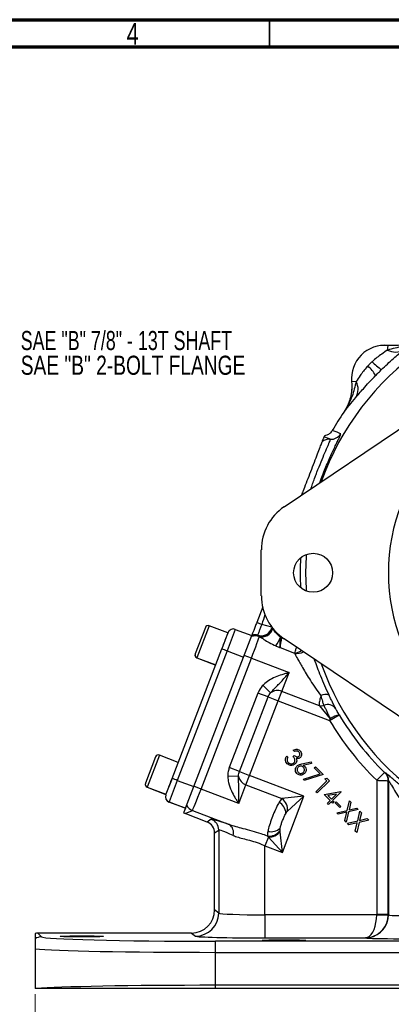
# Model space of a CAD drawing. Header units: inches. Extents: x 0.6 to 16.3, y 0.2 to 11.5.
# Tile 8 of 12: x 8.6 to 11.3, y 4.4 to 11.5. Entities that reach past the tile are written whole.
import ezdxf

# ---------------------------------------------------------------- set-up
doc = ezdxf.new("R2010")
doc.units = ezdxf.units.IN
doc.header["$MEASUREMENT"] = 0
doc.styles.add('SLDTEXTSTYLE0', font='TXT', dxfattribs={"width": 0.75})
doc.styles.add('SLDTEXTSTYLE2', font='TXT', dxfattribs={"width": 0.697917})
doc.dimstyles.new('SLDDIMSTYLE1', dxfattribs={"dimtxt": 0.137795, "dimasz": 0.14, "dimexe": 0, "dimexo": 0.0625, "dimgap": 0.034449, "dimtad": 0, "dimdec": 1, "dimlfac": 1.5, "dimrnd": 1e-09, "dimzin": 12, "dimdsep": 46, "dimtxsty": 'SLDTEXTSTYLE0', "dimblk1": 'CLOSED', "dimblk2": 'CLOSED', "dimsah": 1, "dimcen": 0.09, "dimadec": 0, "dimazin": 3, "dimtfac": 1, "dimtdec": 1, "dimtofl": 0, "dimtmove": 0, "dimatfit": 3, "dimldrblk": 'CLOSED', "dimfxl": 0, "dimfrac": 2, "dimtolj": 1, "dimtzin": 12, "dimarcsym": 0})

# ---------------------------------------------------------------- blocks, each defined once
blk = doc.blocks.new('_Closed')
at = {"color": 0, "linetype": 'ByBlock', "lineweight": -2}
for p, q in [((-1, 0.166667), (0, 0)), ((-1, 0.166667), (-1, -0.166667)), ((0, 0), (-1, -0.166667)), ((0, 0), (-1, 0))]:
    blk.add_line(p, q, dxfattribs=at)
blk = doc.blocks.new('_D_3')
at = {"color": 7, "linetype": 'Continuous', "lineweight": 0}
for p, q in [((11.8309, 4.9215), (11.8309, 3.1288)), ((8.7441, 4.4674), (8.7441, 3.1288)), ((10.3188, 3.3667), (10.2768, 3.3667)), ((10.2768, 3.3667), (10.2768, 3.1479)), ((10.6242, 3.3667), (10.6662, 3.3667)), ((10.6662, 3.3667), (10.6662, 3.1479)), ((8.7441, 3.1682), (10.1559, 3.1682)), ((10.2768, 3.1479), (10.3188, 3.1479)), ((10.6662, 3.1479), (10.6242, 3.1479)), ((11.8309, 3.1682), (10.787, 3.1682))]:
    blk.add_line(p, q, dxfattribs=at)
at = {"color": 7, "linetype": 'Continuous', "lineweight": 18, "xscale": 0.14, "yscale": 0.14, "rotation": 180.0000000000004}
blk.add_blockref('_Closed', (8.7441, 3.1682, -0.5752), dxfattribs=at)
at = {"color": 7, "linetype": 'Continuous', "lineweight": 18, "xscale": 0.14, "yscale": 0.14}
blk.add_blockref('_Closed', (11.8309, 3.1682, -0.5752), dxfattribs=at)
at = {"color": 7, "linetype": 'Continuous', "lineweight": 18, "char_height": 0.1378, "attachment_point": 1, "style": 'SLDTEXTSTYLE0'}
for s, insert in [('118', (10.3188, 3.3255)), ('4.6', (10.3442, 3.1194))]:
    blk.add_mtext(s, dxfattribs=dict(at, insert=insert))
blk = doc.blocks.new('SW_NOTE_0_2')
at = {"color": 0, "linetype": 'Continuous', "lineweight": 0, "char_height": 0.137795, "attachment_point": 1}
for s, insert, style in [('SAE "B" 7/8" - 13T SHAFT', (0.0237, 0.0712), 'SLDTEXTSTYLE2'), ('SAE "B" 2-BOLT FLANGE', (0.0237, -0.107), 'SLDTEXTSTYLE0')]:
    blk.add_mtext(s, dxfattribs=dict(at, insert=insert, style=style))

msp = doc.modelspace()

# ---------------------------------------------------------------- linework, layer by layer
at = {"color": 7, "linetype": 'Continuous', "lineweight": 70}
for p, q in [((0.5906, 11.4961), (16.3386, 11.4961)), ((0.7874, 11.2992), (16.1417, 11.2992))]:
    msp.add_line(p, q, dxfattribs=at)
at = {"color": 7, "linetype": 'Continuous', "lineweight": 35}
msp.add_line((10.4331, 11.2992), (10.4331, 11.4961), dxfattribs=at)
at = {"color": 7, "linetype": 'Continuous', "lineweight": 25}
for p, q in [((11.2841, 9.1134), (11.2872, 9.1459)), ((11.2872, 9.1461), (11.2872, 9.1459)), ((11.0249, 8.8835), (11.0247, 8.8835)), ((11.0573, 8.8867), (11.0249, 8.8835)), ((10.5388, 7.9827), (11.7788, 8.8192)), ((10.9682, 8.664), (10.9684, 8.6639)), ((10.8858, 8.5329), (10.8858, 8.5329)), ((10.3742, 7.3398), (10.3742, 7.6732)), ((10.3851, 7.2616), (10.3417, 7.1486)), ((9.9707, 7.1121), (9.8976, 6.9217)), ((10.1339, 7.0723), (9.9982, 7.1244)), ((10.4528, 7.106), (10.4506, 7.1103)), ((10.1339, 7.0723), (10.0897, 6.9572)), ((10.1868, 7.0985), (10.1271, 6.9429)), ((10.1868, 7.0985), (10.305, 7.0531)), ((10.2453, 6.8975), (10.305, 7.0531)), ((10.357, 7.048), (10.3529, 7.0515)), ((10.3593, 7.0465), (10.357, 7.048)), ((10.5121, 7.0421), (10.5204, 7.0397)), ((10.509, 6.9665), (10.6136, 6.9263)), ((11.7788, 6.1939), (10.5388, 7.0303)), ((9.7314, 6.0237), (10.0897, 6.9572)), ((10.1271, 6.9429), (9.7687, 6.0093)), ((9.887, 5.9639), (10.2453, 6.8975)), ((9.9095, 6.8934), (10.0452, 6.8413)), ((9.9098, 6.8941), (10.0455, 6.8421)), ((9.9399, 5.9462), (10.3024, 6.8905)), ((10.1271, 6.9429), (10.2453, 6.8975)), ((10.3024, 6.8905), (10.2503, 6.9105)), ((10.3024, 6.8905), (10.5739, 6.7862)), ((10.522, 6.6509), (10.5739, 6.7862)), ((10.4412, 6.6405), (10.3853, 6.695)), ((10.3499, 6.6393), (10.1433, 6.1011)), ((10.2164, 6.073), (10.423, 6.6113)), ((10.423, 6.6113), (10.3499, 6.6393)), ((10.423, 6.6113), (10.496, 6.5832)), ((10.496, 6.5832), (10.522, 6.6509)), ((10.7923, 6.5471), (10.522, 6.6509)), ((10.2894, 6.045), (10.496, 6.5832)), ((10.496, 6.5832), (10.8664, 6.4411)), ((10.7923, 6.5471), (10.8705, 6.4537)), ((10.8664, 6.4411), (10.9352, 6.4818)), ((10.9352, 6.4818), (10.9348, 6.4825)), ((10.8705, 6.4537), (10.8664, 6.4411)), ((9.7755, 6.1388), (9.6399, 6.1908)), ((10.5569, 6.1845), (10.5655, 6.1758)), ((10.6028, 6.1812), (10.6109, 6.1894)), ((10.6132, 6.2168), (10.6042, 6.2259)), ((9.6123, 6.1786), (9.5392, 5.9881)), ((10.6668, 6.1286), (10.7338, 6.1418)), ((10.7363, 6.1297), (10.6761, 6.1174)), ((10.7338, 6.1418), (10.7363, 6.1297)), ((10.2104, 6.0392), (10.1324, 6.036)), ((10.2164, 6.073), (10.1433, 6.1011)), ((10.2164, 6.073), (10.2894, 6.045)), ((10.2634, 5.9773), (10.2894, 6.045)), ((10.6815, 5.8945), (10.2894, 6.045)), ((10.6784, 6.0184), (10.7982, 6.0562)), ((10.8203, 6.0509), (10.682, 6.0074)), ((10.7557, 6.0987), (10.7641, 6.1071)), ((10.7982, 6.0562), (10.7557, 6.0987)), ((10.7641, 6.1071), (10.8203, 6.0509)), ((11.2058, 6.0097), (11.2616, 6.0669)), ((11.2671, 6.065), (11.2648, 6.064)), ((9.7314, 6.0237), (9.6871, 5.9085)), ((9.7687, 6.0093), (9.709, 5.8537)), ((9.7687, 6.0093), (9.887, 5.9639)), ((9.9399, 5.9462), (9.8878, 5.9662)), ((10.2115, 5.842), (10.2634, 5.9773)), ((10.2634, 5.9773), (10.5229, 5.8777)), ((10.682, 6.0074), (10.6784, 6.0184)), ((10.7669, 5.9269), (10.8469, 6.0069)), ((10.8644, 6.0068), (10.7757, 5.9181)), ((10.833, 6.0208), (10.847, 6.0242)), ((10.8469, 6.0069), (10.833, 6.0208)), ((10.847, 6.0242), (10.8644, 6.0068)), ((11.2058, 6.0097), (11.2058, 5.0415)), ((11.2891, 6.0066), (11.2914, 6.0076)), ((11.2891, 5.0415), (11.2891, 6.0066)), ((11.2914, 6.0076), (11.2914, 5.0398)), ((9.5512, 5.9598), (9.6868, 5.9077)), ((9.5515, 5.9606), (9.6871, 5.9085)), ((9.8272, 5.8083), (9.887, 5.9639)), ((10.2115, 5.842), (9.9399, 5.9462)), ((10.7757, 5.9181), (10.7669, 5.9269)), ((10.8281, 5.9069), (10.9478, 5.9278)), ((10.8705, 5.8646), (10.8281, 5.9069)), ((10.9159, 5.91), (10.8529, 5.8992)), ((10.8529, 5.8992), (10.879, 5.8731)), ((10.879, 5.8731), (10.9159, 5.91)), ((10.9496, 5.926), (10.8878, 5.8642)), ((10.9478, 5.9278), (10.9496, 5.926)), ((9.709, 5.8537), (9.7087, 5.8529)), ((9.8269, 5.8075), (9.7087, 5.8529)), ((9.709, 5.8537), (9.8272, 5.8083)), ((10.5229, 5.8777), (10.5016, 5.8507)), ((10.6815, 5.8945), (10.5229, 5.8777)), ((10.5257, 5.4885), (10.6815, 5.8945)), ((10.5629, 5.7878), (10.6815, 5.8945)), ((10.8499, 5.844), (10.8705, 5.8646)), ((10.8587, 5.8351), (10.8499, 5.844)), ((10.8793, 5.8557), (10.8587, 5.8351)), ((10.8901, 5.845), (10.8793, 5.8557)), ((10.8878, 5.8642), (10.8986, 5.8535)), ((10.8986, 5.8535), (10.8901, 5.845)), ((10.9068, 5.8463), (10.9142, 5.8537)), ((10.94, 5.8132), (10.9068, 5.8463)), ((10.9142, 5.8537), (10.9473, 5.8205)), ((10.9927, 5.7925), (11.0094, 5.8618)), ((11.0197, 5.8515), (11.0063, 5.7956)), ((11.0094, 5.8618), (11.0197, 5.8515)), ((9.8272, 5.8083), (9.8144, 5.7748)), ((9.8264, 5.769), (9.8775, 5.7918)), ((9.9841, 5.7085), (9.8264, 5.769)), ((9.8272, 5.8082), (9.8272, 5.8083)), ((9.8775, 5.7918), (10.143, 5.6898)), ((10.9188, 5.7751), (10.9927, 5.7925)), ((10.9291, 5.7647), (10.9188, 5.7751)), ((10.9894, 5.7788), (10.9291, 5.7647)), ((10.9473, 5.8205), (10.94, 5.8132)), ((10.9753, 5.7186), (10.9894, 5.7788)), ((11.0032, 5.782), (10.9857, 5.7082)), ((11.0726, 5.7986), (11.0032, 5.782)), ((11.0063, 5.7956), (11.0623, 5.8088)), ((11.0623, 5.8088), (11.0726, 5.7986)), ((11.0685, 5.7167), (11.0851, 5.786)), ((11.0955, 5.7757), (11.0821, 5.7199)), ((11.0851, 5.786), (11.0955, 5.7757)), ((10.0136, 5.7288), (9.9841, 5.7085)), ((10.9857, 5.7082), (10.9753, 5.7186)), ((10.9946, 5.6993), (11.0685, 5.7167)), ((11.0049, 5.6889), (10.9946, 5.6993)), ((11.0652, 5.703), (11.0049, 5.6889)), ((11.0511, 5.6428), (11.0652, 5.703)), ((11.079, 5.7062), (11.0614, 5.6324)), ((11.1483, 5.7228), (11.079, 5.7062)), ((11.0821, 5.7199), (11.1381, 5.733)), ((11.1381, 5.733), (11.1483, 5.7228)), ((10.0376, 5.6307), (10.0671, 5.651)), ((10.0376, 5.0742), (10.0376, 5.6307)), ((10.0671, 5.651), (10.0671, 5.0521)), ((10.5089, 5.6471), (10.5102, 5.6649)), ((10.5098, 5.6385), (10.5089, 5.6471)), ((10.5257, 5.4885), (10.5098, 5.6385)), ((11.0614, 5.6324), (11.0511, 5.6428)), ((10.4248, 5.6006), (10.4002, 5.5366)), ((10.419, 5.607), (10.4248, 5.6006)), ((10.4248, 5.6006), (10.5257, 5.4885)), ((10.4002, 5.5366), (10.5257, 5.4885)), ((10.4002, 5.0394), (10.4002, 5.5366)), ((10.0671, 5.0521), (10.0376, 5.0742)), ((10.4002, 5.0394), (10.4002, 4.8728)), ((11.2058, 5.0394), (10.4002, 5.0394)), ((11.2891, 5.0415), (11.2058, 5.0415)), ((11.2058, 5.0394), (11.2891, 5.0373)), ((11.2914, 5.0398), (11.2891, 5.0415)), ((8.7441, 4.9053), (8.7441, 4.8659)), ((8.7902, 4.8805), (8.7631, 4.9076)), ((9.871, 4.9076), (8.7631, 4.9076)), ((9.871, 4.9076), (9.9005, 4.8855)), ((13.612, 4.8486), (10.0431, 4.8486)), ((10.0431, 4.7686), (10.0431, 4.8486)), ((10.4002, 4.8728), (11.1258, 4.8728)), ((8.7441, 4.794), (8.7441, 4.5068)), ((10.0431, 4.7686), (13.612, 4.7686)), ((10.0431, 4.5311), (10.0431, 4.7686)), ((8.7551, 4.5068), (8.7441, 4.5068)), ((10.0431, 4.5068), (10.0431, 4.5311)), ((13.612, 4.5311), (10.0431, 4.5311)), ((13.612, 4.5068), (10.0431, 4.5068))]:
    msp.add_line(p, q, dxfattribs=at)
at = {"color": 8, "linetype": 'Continuous', "lineweight": 25}
for p, q in [((9.9982, 7.1244), (9.9098, 6.8941)), ((10.4504, 7.1138), (10.378, 7.1346)), ((10.4506, 7.1103), (10.4512, 7.1127)), ((10.4538, 7.1095), (10.4528, 7.106)), ((10.5204, 7.0397), (10.5213, 7.0429)), ((10.5311, 7.0356), (10.5204, 7.0397)), ((9.9098, 6.8941), (9.9095, 6.8934)), ((9.6399, 6.1908), (9.5515, 5.9606)), ((9.5515, 5.9606), (9.5512, 5.9598))]:
    msp.add_line(p, q, dxfattribs=at)
at = {"color": 7, "linetype": 'Continuous', "lineweight": 25, "flags": 128}
for points in [[(10.9461, 8.5093), (10.9408, 8.5114), (10.9197, 8.5196), (10.8858, 8.5329)], [(10.8712, 8.4698), (10.866, 8.4719), (10.845, 8.48), (10.8269, 8.487)]]:
    msp.add_lwpolyline(points, dxfattribs=at)
at = {"color": 8, "linetype": 'Continuous', "lineweight": 25, "flags": 128}
for points in [[(10.6979, 7.6381), (10.6971, 7.6255), (10.6935, 7.5065)], [(10.6935, 7.5065), (10.6971, 7.3875), (10.6979, 7.3749)]]:
    msp.add_lwpolyline(points, dxfattribs=at)
at = {"color": 7, "linetype": 'Continuous', "lineweight": 25}
msp.add_circle((10.7476, 7.5065), 0.1406, dxfattribs=at)
at = {"color": 8, "linetype": 'Continuous', "lineweight": 25}
for centre, radius, start, end in [((12.6642, 7.5065), 1.9707, 19.45882, 160.54118), ((12.6642, 7.5065), 2.0098, 176.92303, 183.07697), ((10.602, 7.0259), 0.1003, 276.64577, 307.57061), ((10.63, 7.0207), 0.0967, 260.75893, 299.5341), ((12.6642, 7.5065), 1.9707, 199.45882, 340.54118)]:
    msp.add_arc(centre, radius, start, end, dxfattribs=at)
at = {"color": 7, "linetype": 'Continuous', "lineweight": 25}
for centre, radius, start, end in [((11.2642, 8.9065), 0.2407, 84.52223, 185.47777), ((11.2642, 8.9065), 0.2405, 84.51489, 185.48511), ((11.3399, 9.2137), 0.1148, 240.90304, 301.45399), ((11.3869, 9.2203), 0.2874, 221.74768, 239.50064), ((10.9505, 8.7839), 0.2874, 30.49936, 48.25232), ((10.957, 8.8308), 0.1148, 328.54601, 29.09696), ((12.6642, 7.5065), 1.374, 96.26736, 263.73264), ((12.6642, 7.5065), 2.0533, 145.68866, 150.01049), ((10.8654, 8.3901), 0.08, 85.86485, 131.15251), ((10.877, 8.5496), 0.08, 265.87047, 329.75141), ((10.7476, 7.6732), 0.3733, 124, 180), ((10.7476, 7.3398), 0.3733, 180, 236), ((9.9906, 7.1045), 0.0213, 69, 159), ((16.6467, 23.4534), 17.4814, 248.85874, 248.98634), ((10.3737, 7.1325), 0.0801, 253.46031, 343.90766), ((10.3758, 7.1282), 0.0801, 253.35459, 343.90768), ((10.3797, 7.1242), 0.0795, 253.39139, 344.20139), ((10.1724, 7.0611), 0.04, 69, 159), ((10.3307, 6.9714), 0.0803, 69.18139, 110.51555), ((10.3307, 6.9724), 0.0801, 70.85707, 110.3491), ((10.33, 6.9748), 0.0801, 73.34254, 108.86771), ((10.3281, 6.979), 0.08, 73.44764, 105.91912), ((10.0897, 7.223), 0.4596, 327.9309, 336.82233), ((9.9172, 6.9133), 0.0213, 159, 249), ((9.9175, 6.9141), 0.0213, 159, 249), ((0.3678, -18.4529), 27.2064, 68.97894, 69.06318), ((10.4907, 6.5753), 0.0818, 67.49934, 127.23491), ((10.8357, 6.5675), 0.0619, 63.96451, 121.27064), ((10.8014, 6.6239), 0.0773, 263.22283, 287.84233), ((10.8532, 6.486), 0.0702, 36.84227, 113.61876), ((10.9784, 6.2993), 0.1884, 103.39765, 124.93181), ((12.6642, 7.5065), 2.0099, 210.65257, 225.74565), ((12.6642, 7.5065), 2.0898, 210.65257, 225.74565), ((9.6322, 6.1709), 0.0213, 69, 159), ((10.2907, 6.0544), 0.0818, 190.76509, 250.50066), ((11.2091, 6.0065), 0.0801, 0.03058, 45.83945), ((11.2114, 6.0075), 0.0801, 0.0306, 45.86612), ((9.5588, 5.9797), 0.0213, 159, 249), ((9.5591, 5.9805), 0.0213, 159, 249), ((0.0095, -19.3864), 27.2064, 68.97894, 69.06318), ((9.723, 5.8903), 0.04, 159, 249), ((9.7233, 5.891), 0.04, 159, 249), ((9.9063, 5.8665), 0.08, 207.59422, 248.92282), ((10.4534, 5.7642), 0.099, 5.52242, 60.84324), ((10.4658, 5.7985), 0.0977, 353.75158, 54.24842), ((9.9837, 5.6509), 0.0834, 0.05219, 68.94781), ((10.1059, 5.6329), 0.068, 342.18161, 56.84741), ((10.4296, 5.7041), 0.0977, 263.75555, 324.25866), ((10.4433, 5.7379), 0.099, 257.15676, 312.47758), ((10.4286, 5.7065), 0.106, 267.95385, 320.04615), ((9.9003, 5.0522), 0.1668, 270.06892, 359.94636), ((11.1246, 5.04), 0.1668, 280.53106, 359.94329), ((11.1225, 5.0416), 0.1667, 358.52616, 359.97382), ((8.7903, 4.8005), 0.08, 90.04245, 125.20579), ((11.1487, 4.9195), 0.0439, 258.63391, 278.46993)]:
    msp.add_arc(centre, radius, start, end, dxfattribs=at)
at = {"color": 8, "linetype": 'Continuous', "lineweight": 25}
msp.add_ellipse((10.3344, 6.9956), major_axis=(0.5813, 1.737), ratio=0.001529, start_param=1.452173, end_param=1.491176, dxfattribs=at)
at = {"color": 7, "linetype": 'Continuous', "lineweight": 25}
for centre, major_axis, ratio, start_param, end_param in [((10.5289, 7.0695), (0.0761, -0.0368), 0.066735, 3.187995, 3.47672), ((10.2995, 6.8916), (0.0597, 0.1556), 0.018159, 4.712389, 6.194904), ((10.4635, 6.9524), (-1.0825, 2.2951), 0.022792, 1.515002, 1.51685), ((10.5259, 7.0376), (0.0162, 0.083), 0.068016, 1.558839, 2.613717), ((9.9371, 5.9473), (0.0597, 0.1556), 0.018159, 3.176499, 4.712389), ((9.8552, 5.8437), (-0.0732, -0.0326), 0.998783, 0.618044, 0.784789), ((9.9542, 5.6307), (-0.0687, -0.0472), 0.999103, 2.539873, 3.743313), ((10.4301, 5.5684), (0.4166, -0.1601), 0.032596, 2.343173, 3.119213), ((10.4002, 5.4906), (0.3333, -0.1602), 0.037993, 2.348907, 3.124947), ((9.8708, 5.0743), (0.1335, -0.1001), 0.999049, 5.356262, 6.926144), ((10.4002, 5.0525), (0.3333, 0), 0.039279, 3.176499, 4.712389), ((11.1254, 5.0394), (0.0027, 0.1667), 0.482584, 3.35844, 4.720341), ((11.1254, 5.0394), (0.0543, 0.1579), 0.978221, 3.662517, 5.024418), ((11.1225, 5.0416), (0.0667, -0.05), 0.999049, 0.617693, 0.642959), ((11.3747, 5.04), (0.0833, 0), 0.078558, 3.176499, 4.712389), ((8.7632, 4.8276), (0.0566, -0.0566), 0.999315, 2.356537, 2.595912), ((10.0431, 4.8814), (1.2533, 0), 0.026186, 3.167773, 4.712389), ((10.4002, 4.8859), (0.5, 0), 0.026186, 3.176499, 4.712389), ((11.3747, 4.8734), (0.25, 0), 0.026186, 3.235062, 4.712389), ((10.0431, 4.8014), (1.3333, 0), 0.024615, 3.369097, 4.712389), ((10.0431, 4.4983), (1.3333, 0), 0.024615, 1.570796, 2.880021)]:
    msp.add_ellipse(centre, major_axis=major_axis, ratio=ratio, start_param=start_param, end_param=end_param, dxfattribs=at)
for centre in [(9.0809, 4.8836), (10.5396, 4.8553)]:
    msp.add_ellipse(centre, major_axis=(0.1562, 0), ratio=0.026186, dxfattribs=at)
for points, knots in [([(11.5069, 9.2023), (11.5067, 9.2022), (11.4883, 9.1893), (11.4504, 9.1669), (11.3761, 9.1352), (11.3199, 9.1219), (11.2841, 9.1134)], [0, 0, 0, 0, 0.00233, 0.278135, 0.541057, 1, 1, 1, 1]), ([(11.5068, 9.2025), (11.4906, 9.1926), (11.4577, 9.1724), (11.4029, 9.1538), (11.3454, 9.1435), (11.3068, 9.1452), (11.2872, 9.1461)], [0, 0, 0, 0, 0.246215, 0.500001, 0.746214, 1, 1, 1, 1]), ([(11.5069, 9.2023), (11.5059, 9.2017), (11.4898, 9.1908), (11.4559, 9.172), (11.4024, 9.1534), (11.3454, 9.1433), (11.3068, 9.145), (11.2872, 9.1459)], [0, 0, 0, 0, 0.014322, 0.253699, 0.500028, 0.74622, 1, 1, 1, 1]), ([(11.2841, 9.1134), (11.2704, 9.104), (11.2464, 9.0875), (11.2066, 9.0586), (11.1839, 9.0389), (11.1724, 9.0289)], [0, 0, 0, 0, 0.398876, 0.694912, 1, 1, 1, 1]), ([(11.241, 8.9726), (11.2441, 8.9756), (11.2616, 8.9926), (11.2941, 9.0232), (11.3345, 9.0596), (11.3708, 9.0912), (11.39, 9.1075), (11.3998, 9.1158)], [0, 0, 0, 0, 0.054789, 0.306864, 0.566571, 0.779999, 1, 1, 1, 1]), ([(11.1419, 8.9983), (11.1398, 8.9961), (11.1288, 8.9839), (11.1099, 8.9607), (11.0826, 8.9235), (11.0667, 8.9004), (11.0573, 8.8867)], [0, 0, 0, 0, 0.061603, 0.328469, 0.601193, 1, 1, 1, 1]), ([(11.0247, 8.8835), (11.0255, 8.8646), (11.0273, 8.826), (11.0172, 8.769), (10.9986, 8.7137), (10.9784, 8.6807), (10.9682, 8.664)], [0, 0, 0, 0, 0.246215, 0.500001, 0.746214, 1, 1, 1, 1]), ([(11.0573, 8.8867), (11.0489, 8.8509), (11.0356, 8.7947), (11.0039, 8.7203), (10.9815, 8.6825), (10.9685, 8.6641), (10.9684, 8.6639)], [0, 0, 0, 0, 0.4589434, 0.7218646, 0.9976696, 1, 1, 1, 1]), ([(11.0249, 8.8835), (11.0258, 8.8651), (11.0276, 8.8276), (11.018, 8.7711), (10.9996, 8.7151), (10.9789, 8.6811), (10.9684, 8.6639)], [0, 0, 0, 0, 0.239385, 0.485722, 0.738731, 1, 1, 1, 1]), ([(11.0549, 8.7709), (11.063, 8.7804), (11.0793, 8.7997), (11.1116, 8.8368), (11.1511, 8.8808), (11.1823, 8.9132), (11.1982, 8.9298)], [0, 0, 0, 0, 0.21336, 0.43352, 0.711269, 1, 1, 1, 1]), ([(10.9684, 8.6639), (10.9685, 8.664), (10.9749, 8.6724), (10.9879, 8.689), (11.0147, 8.7227), (11.0389, 8.7517), (11.0549, 8.7709)], [0, 0, 0, 0, 0.002547, 0.254971, 0.506602, 1, 1, 1, 1]), ([(10.8858, 8.5329), (10.8805, 8.5255), (10.87, 8.5109), (10.8491, 8.4985), (10.835, 8.4952), (10.8296, 8.4939)], [0, 0, 0, 0, 0.381475, 0.762946, 1, 1, 1, 1]), ([(10.8128, 8.4503), (10.8139, 8.4532), (10.8196, 8.4678), (10.8239, 8.4792), (10.8259, 8.4845), (10.8269, 8.487)], [0, 0, 0, 0, 0.118179, 0.590932, 1, 1, 1, 1]), ([(10.8296, 8.4939), (10.8292, 8.493), (10.8281, 8.4901), (10.8274, 8.4882), (10.8269, 8.487)], [0, 0, 0, 0, 0.30853, 1, 1, 1, 1]), ([(10.6664, 8.0688), (10.6699, 8.0781), (10.6779, 8.0989), (10.6988, 8.1534), (10.7243, 8.2197), (10.7508, 8.2886), (10.7752, 8.3522), (10.7951, 8.4042), (10.8089, 8.4401), (10.8115, 8.447), (10.8128, 8.4503)], [0, 0, 0, 0, 0.106355, 0.239154, 0.368842, 0.495423, 0.621336, 0.7482, 0.878285, 1, 1, 1, 1]), ([(10.3417, 7.1486), (10.3377, 7.1382), (10.3298, 7.1175), (10.3191, 7.0898), (10.311, 7.0687), (10.307, 7.0583), (10.3064, 7.0565), (10.3062, 7.056)], [0, 0, 0, 0, 0.222174, 0.444339, 0.666786, 0.889725, 1, 1, 1, 1]), ([(10.3509, 7.0557), (10.3509, 7.0564), (10.351, 7.058), (10.3537, 7.0669), (10.3586, 7.0819), (10.3655, 7.1013), (10.3728, 7.1209), (10.3771, 7.1321), (10.378, 7.1346)], [0, 0, 0, 0, 0.143666, 0.362557, 0.499576, 0.718483, 0.937389, 1, 1, 1, 1]), ([(10.5121, 7.0421), (10.5043, 7.0482), (10.4883, 7.0606), (10.4733, 7.0812), (10.4642, 7.0937), (10.4591, 7.1), (10.4573, 7.1016), (10.4562, 7.1026)], [0, 0, 0, 0, 0.287489, 0.585556, 0.818707, 0.895758, 1, 1, 1, 1]), ([(10.0897, 6.9572), (10.0954, 6.9721), (10.1042, 6.995), (10.1148, 7.0225), (10.1221, 7.0415), (10.1279, 7.0567), (10.1336, 7.0715), (10.1345, 7.0739), (10.1351, 7.0754)], [0, 0, 0, 0, 0.239457, 0.368361, 0.5, 0.631639, 0.760543, 1, 1, 1, 1]), ([(10.3593, 7.0465), (10.3601, 7.046), (10.3689, 7.0411), (10.3919, 7.0262), (10.4316, 7.0014), (10.4628, 6.9866), (10.4791, 6.979)], [0, 0, 0, 0, 0.032981, 0.337416, 0.655229, 1, 1, 1, 1]), ([(10.509, 6.9665), (10.509, 6.9665), (10.509, 6.9668), (10.5089, 6.9685), (10.5087, 6.9723), (10.5087, 6.9833), (10.5097, 7.0034), (10.5115, 7.0264), (10.512, 7.0394), (10.5121, 7.0421)], [0, 0, 0, 0, 0.004059, 0.014675, 0.106497, 0.221319, 0.565606, 0.911316, 1, 1, 1, 1]), ([(10.4791, 6.979), (10.4802, 6.9785), (10.4857, 6.9762), (10.4948, 6.9724), (10.5035, 6.9688), (10.508, 6.9669), (10.5089, 6.9665), (10.509, 6.9665)], [0, 0, 0, 0, 0.1131466, 0.55018, 0.9074407, 0.987255, 1, 1, 1, 1]), ([(10.6136, 6.9263), (10.6137, 6.9262), (10.6141, 6.9259), (10.6143, 6.9256), (10.6145, 6.9253)], [0, 0, 0, 0, 0.209807, 1, 1, 1, 1]), ([(10.6145, 6.9253), (10.6207, 6.9137), (10.6316, 6.8932), (10.6512, 6.8574), (10.6725, 6.8198), (10.698, 6.777), (10.7296, 6.7268), (10.7649, 6.6739), (10.7906, 6.6383), (10.8035, 6.6205)], [0, 0, 0, 0, 0.141796, 0.249424, 0.357201, 0.501868, 0.646684, 0.82333, 1, 1, 1, 1]), ([(10.5739, 6.7862), (10.5738, 6.7862), (10.5652, 6.7838), (10.548, 6.7791), (10.5143, 6.7692), (10.4735, 6.7548), (10.428, 6.7312), (10.3997, 6.7095), (10.3866, 6.6963), (10.3853, 6.695)], [0, 0, 0, 0, 0.001933, 0.126805, 0.251622, 0.499636, 0.737052, 0.973799, 1, 1, 1, 1]), ([(10.4412, 6.6405), (10.4419, 6.6414), (10.4591, 6.6626), (10.4961, 6.6974), (10.5399, 6.7463), (10.5658, 6.7767), (10.5739, 6.7861), (10.5739, 6.7862)], [0, 0, 0, 0, 0.018902, 0.426946, 0.821584, 0.997921, 1, 1, 1, 1]), ([(10.3853, 6.695), (10.3838, 6.6934), (10.3703, 6.6792), (10.3582, 6.66), (10.3508, 6.6415), (10.3499, 6.6393)], [0, 0, 0, 0, 0.096771, 0.892035, 1, 1, 1, 1]), ([(10.423, 6.6113), (10.4234, 6.6125), (10.4273, 6.6222), (10.4334, 6.6322), (10.4404, 6.6397), (10.4412, 6.6405)], [0, 0, 0, 0, 0.112705, 0.906271, 1, 1, 1, 1]), ([(10.8035, 6.6205), (10.8033, 6.6198), (10.7986, 6.6046), (10.791, 6.5768), (10.7919, 6.5569), (10.7923, 6.5471)], [0, 0, 0, 0, 0.023642, 0.518923, 1, 1, 1, 1]), ([(10.8035, 6.6205), (10.8072, 6.6068), (10.8137, 6.5822), (10.8201, 6.5614), (10.8243, 6.5522), (10.8251, 6.5503)], [0, 0, 0, 0, 0.498998, 0.899108, 1, 1, 1, 1]), ([(10.9094, 6.5281), (10.9083, 6.5303), (10.9025, 6.5419), (10.8923, 6.5625), (10.8775, 6.5926), (10.8678, 6.6129), (10.8628, 6.6232)], [0, 0, 0, 0, 0.0865946, 0.4636279, 0.7274973, 1, 1, 1, 1]), ([(10.8251, 6.5503), (10.8284, 6.5429), (10.8371, 6.5238), (10.8535, 6.4888), (10.8659, 6.4633), (10.8705, 6.4537)], [0, 0, 0, 0, 0.281747, 0.729864, 1, 1, 1, 1]), ([(10.9348, 6.4825), (10.9344, 6.4831), (10.9327, 6.486), (10.9255, 6.4984), (10.9172, 6.5133), (10.911, 6.525), (10.9096, 6.5277), (10.9094, 6.5281)], [0, 0, 0, 0, 0.033201, 0.184022, 0.765509, 0.963391, 1, 1, 1, 1]), ([(10.56, 6.1294), (10.5563, 6.1338), (10.549, 6.1425), (10.5464, 6.1588), (10.5498, 6.1731), (10.5545, 6.1807), (10.5569, 6.1845)], [0, 0, 0, 0, 0.279839, 0.558922, 0.779224, 1, 1, 1, 1]), ([(10.6094, 6.1359), (10.6114, 6.1384), (10.6154, 6.1435), (10.6173, 6.1532), (10.6152, 6.1672), (10.6079, 6.1754), (10.6028, 6.1812)], [0, 0, 0, 0, 0.1866723, 0.3735058, 0.5602504, 1, 1, 1, 1]), ([(10.6042, 6.2259), (10.6086, 6.2283), (10.6173, 6.2331), (10.6315, 6.234), (10.644, 6.2303), (10.6499, 6.2252), (10.6529, 6.2227)], [0, 0, 0, 0, 0.280367, 0.559802, 0.779809, 1, 1, 1, 1]), ([(10.6109, 6.1894), (10.6137, 6.1869), (10.6194, 6.182), (10.6292, 6.1782), (10.6392, 6.1782), (10.644, 6.1818), (10.6463, 6.1836)], [0, 0, 0, 0, 0.280953, 0.561433, 0.7808, 1, 1, 1, 1]), ([(10.6443, 6.2141), (10.6419, 6.2161), (10.637, 6.2201), (10.6254, 6.2217), (10.6178, 6.2187), (10.6132, 6.2168)], [0, 0, 0, 0, 0.280108, 0.5597, 1, 1, 1, 1]), ([(10.6463, 6.1836), (10.6482, 6.1862), (10.6521, 6.1914), (10.652, 6.2006), (10.6493, 6.2084), (10.646, 6.2122), (10.6443, 6.2141)], [0, 0, 0, 0, 0.278749, 0.558588, 0.779116, 1, 1, 1, 1]), ([(10.6529, 6.2227), (10.6561, 6.2188), (10.6624, 6.2109), (10.6652, 6.1967), (10.6628, 6.1837), (10.658, 6.1774), (10.6555, 6.1743)], [0, 0, 0, 0, 0.279978, 0.559774, 0.780047, 1, 1, 1, 1]), ([(10.5655, 6.1758), (10.5637, 6.1725), (10.5604, 6.1665), (10.5599, 6.1597), (10.5596, 6.1568)], [0, 0, 0, 0, 0.560712, 1, 1, 1, 1]), ([(10.5596, 6.1568), (10.5604, 6.1528), (10.5618, 6.1456), (10.5666, 6.1403), (10.5687, 6.1379)], [0, 0, 0, 0, 0.558676, 1, 1, 1, 1]), ([(10.6189, 6.1279), (10.6139, 6.1242), (10.6041, 6.1168), (10.5863, 6.1152), (10.571, 6.12), (10.5637, 6.1263), (10.56, 6.1294)], [0, 0, 0, 0, 0.279417, 0.55893, 0.779311, 1, 1, 1, 1]), ([(10.5687, 6.1379), (10.572, 6.1351), (10.5785, 6.1295), (10.5906, 6.1275), (10.6016, 6.1295), (10.6068, 6.1338), (10.6094, 6.1359)], [0, 0, 0, 0, 0.280313, 0.559638, 0.779898, 1, 1, 1, 1]), ([(10.6289, 6.1495), (10.628, 6.1449), (10.6266, 6.1369), (10.6212, 6.1306), (10.6189, 6.1279)], [0, 0, 0, 0, 0.559504, 1, 1, 1, 1]), ([(10.6306, 6.0588), (10.6271, 6.0632), (10.6202, 6.0721), (10.6185, 6.0883), (10.6224, 6.1025), (10.6281, 6.1093), (10.6309, 6.1127)], [0, 0, 0, 0, 0.279715, 0.559076, 0.779551, 1, 1, 1, 1]), ([(10.6555, 6.1743), (10.6532, 6.1724), (10.6487, 6.1685), (10.6382, 6.1654), (10.6306, 6.1667), (10.626, 6.1675)], [0, 0, 0, 0, 0.280348, 0.560451, 1, 1, 1, 1]), ([(10.626, 6.1675), (10.6272, 6.1643), (10.6292, 6.1584), (10.629, 6.1522), (10.6289, 6.1495)], [0, 0, 0, 0, 0.559801, 1, 1, 1, 1]), ([(10.6309, 6.1127), (10.637, 6.1171), (10.6479, 6.1248), (10.661, 6.1274), (10.6668, 6.1286)], [0, 0, 0, 0, 0.558238, 1, 1, 1, 1]), ([(10.6769, 6.1043), (10.6738, 6.1067), (10.6677, 6.1116), (10.6565, 6.1126), (10.6467, 6.1102), (10.642, 6.1062), (10.6396, 6.1043)], [0, 0, 0, 0, 0.279559, 0.559349, 0.779582, 1, 1, 1, 1]), ([(10.6761, 6.1174), (10.6783, 6.1162), (10.6821, 6.1142), (10.6854, 6.1113), (10.6868, 6.11)], [0, 0, 0, 0, 0.560059, 1, 1, 1, 1]), ([(10.6868, 6.11), (10.6901, 6.1057), (10.6968, 6.0971), (10.6977, 6.0815), (10.694, 6.068), (10.6884, 6.0615), (10.6857, 6.0583)], [0, 0, 0, 0, 0.279373, 0.559056, 0.779422, 1, 1, 1, 1]), ([(10.1433, 6.1011), (10.1402, 6.0919), (10.1331, 6.0708), (10.1326, 6.0485), (10.1324, 6.036)], [0, 0, 0, 0, 0.438478, 1, 1, 1, 1]), ([(10.2115, 5.842), (10.2115, 5.8421), (10.2118, 5.8529), (10.2123, 5.874), (10.213, 5.9132), (10.2125, 5.9585), (10.2097, 6.0021), (10.2102, 6.0291), (10.2104, 6.0392)], [0, 0, 0, 0, 0.002077, 0.154904, 0.303194, 0.57336, 0.842251, 1, 1, 1, 1]), ([(10.2104, 6.0392), (10.2106, 6.0455), (10.2109, 6.0572), (10.2147, 6.0681), (10.2164, 6.073)], [0, 0, 0, 0, 0.549886, 1, 1, 1, 1]), ([(10.6857, 6.0583), (10.6811, 6.0547), (10.6721, 6.0475), (10.6555, 6.046), (10.6411, 6.0501), (10.6341, 6.0559), (10.6306, 6.0588)], [0, 0, 0, 0, 0.279656, 0.558982, 0.779466, 1, 1, 1, 1]), ([(10.6396, 6.1043), (10.6372, 6.1012), (10.6323, 6.0951), (10.6314, 6.0839), (10.6337, 6.0741), (10.6377, 6.0694), (10.6396, 6.067)], [0, 0, 0, 0, 0.279559, 0.559347, 0.779602, 1, 1, 1, 1]), ([(10.6396, 6.067), (10.6427, 6.0646), (10.6488, 6.0598), (10.66, 6.0588), (10.6698, 6.0611), (10.6745, 6.0651), (10.6769, 6.067)], [0, 0, 0, 0, 0.279558, 0.559314, 0.779572, 1, 1, 1, 1]), ([(10.6769, 6.067), (10.6793, 6.0701), (10.6842, 6.0762), (10.6852, 6.0874), (10.6828, 6.0973), (10.6789, 6.102), (10.6769, 6.1043)], [0, 0, 0, 0, 0.279563, 0.559339, 0.779585, 1, 1, 1, 1]), ([(11.2648, 6.064), (11.2648, 6.064), (11.2648, 6.064), (11.2645, 6.0642), (11.2639, 6.0648), (11.2629, 6.0657), (11.2621, 6.0665), (11.2616, 6.0669)], [0, 0, 0, 0, 0.1003479, 0.2479927, 0.4281415, 0.6640479, 1, 1, 1, 1]), ([(11.4242, 5.9348), (11.4034, 5.9515), (11.3719, 5.9768), (11.334, 6.009), (11.3157, 6.0248), (11.2973, 6.0406), (11.2812, 6.0546), (11.2694, 6.0642), (11.2677, 6.0648), (11.2671, 6.065)], [0, 0, 0, 0, 0.281, 0.426315, 0.571417, 0.588222, 0.767187, 0.91801, 1, 1, 1, 1]), ([(9.6859, 5.9054), (9.6866, 5.9069), (9.6875, 5.9094), (9.6932, 5.9241), (9.699, 5.9394), (9.7063, 5.9584), (9.7169, 5.9859), (9.7256, 6.0088), (9.7314, 6.0237)], [0, 0, 0, 0, 0.239457, 0.368361, 0.5, 0.631639, 0.760543, 1, 1, 1, 1]), ([(10.1324, 6.036), (10.1338, 6.0215), (10.1373, 5.9862), (10.1562, 5.9361), (10.1785, 5.8946), (10.197, 5.8646), (10.2066, 5.8497), (10.2114, 5.8421), (10.2115, 5.842)], [0, 0, 0, 0, 0.206019, 0.500319, 0.748356, 0.873184, 0.998067, 1, 1, 1, 1]), ([(11.2058, 6.0097), (11.2152, 6.0093), (11.228, 6.0088), (11.2487, 6.008), (11.2661, 6.0074), (11.2805, 6.0069), (11.2876, 6.0066), (11.2887, 6.0066), (11.2891, 6.0066)], [0, 0, 0, 0, 0.219589, 0.299139, 0.525892, 0.715875, 0.88303, 1, 1, 1, 1]), ([(11.2914, 6.0076), (11.2917, 6.0073), (11.2925, 6.0068), (11.2958, 6.0015), (11.302, 5.9914), (11.3161, 5.9674), (11.3415, 5.9242), (11.3638, 5.8893), (11.3747, 5.872)], [0, 0, 0, 0, 0.0619489, 0.1567452, 0.1850957, 0.353468, 0.6816508, 1, 1, 1, 1]), ([(10.5016, 5.8507), (10.4962, 5.841), (10.484, 5.8191), (10.4683, 5.7824), (10.4518, 5.7407), (10.4362, 5.6978), (10.4255, 5.6623), (10.4221, 5.6451), (10.4213, 5.6414)], [0, 0, 0, 0, 0.171275, 0.384256, 0.500237, 0.720192, 0.938779, 1, 1, 1, 1]), ([(10.5102, 5.6649), (10.5106, 5.6669), (10.5126, 5.6765), (10.5184, 5.6952), (10.5261, 5.7166), (10.5346, 5.7378), (10.5423, 5.7562), (10.5491, 5.7685), (10.552, 5.7737)], [0, 0, 0, 0, 0.054647, 0.26791, 0.499936, 0.623154, 0.841136, 1, 1, 1, 1]), ([(10.552, 5.7737), (10.5522, 5.7741), (10.5555, 5.7795), (10.5593, 5.7838), (10.5629, 5.7878)], [0, 0, 0, 0, 0.0669598, 1, 1, 1, 1]), ([(10.419, 5.607), (10.4037, 5.6126), (10.3669, 5.626), (10.3076, 5.6437), (10.2466, 5.6598), (10.1909, 5.6741), (10.1591, 5.6846), (10.143, 5.6898)], [0, 0, 0, 0, 0.161868, 0.389172, 0.619826, 0.808634, 1, 1, 1, 1]), ([(10.1706, 5.6121), (10.1829, 5.6074), (10.2077, 5.598), (10.2528, 5.5868), (10.3033, 5.5737), (10.3541, 5.5575), (10.386, 5.543), (10.4002, 5.5366)], [0, 0, 0, 0, 0.191641, 0.387772, 0.602568, 0.823877, 1, 1, 1, 1]), ([(10.4213, 5.6414), (10.4211, 5.6406), (10.4187, 5.6275), (10.4189, 5.6169), (10.419, 5.607)], [0, 0, 0, 0, 0.062586, 1, 1, 1, 1]), ([(8.7441, 4.8659), (8.7441, 4.8644), (8.7441, 4.8616), (8.7441, 4.8526), (8.7441, 4.8419), (8.7441, 4.8322), (8.7441, 4.8225), (8.7441, 4.8118), (8.7441, 4.8038), (8.7441, 4.7973), (8.7441, 4.7945), (8.7441, 4.794)], [0, 0, 0, 0, 0.280993, 0.561694, 0.696633, 0.791001, 0.890791, 0.930743, 0.971061, 0.994448, 1, 1, 1, 1]), ([(11.14, 4.8764), (11.1378, 4.8755), (11.1345, 4.8742), (11.1306, 4.8734), (11.1284, 4.8731), (11.1272, 4.8729), (11.1266, 4.8729), (11.1262, 4.8728), (11.1261, 4.8728), (11.1259, 4.8728), (11.1259, 4.8728), (11.1258, 4.8728)], [0, 0, 0, 0, 0.450286, 0.697542, 0.833751, 0.908711, 0.949906, 0.972523, 0.985664, 0.987381, 1, 1, 1, 1]), ([(11.1551, 4.876), (11.1506, 4.8752), (11.1436, 4.874), (11.1353, 4.8732), (11.131, 4.873), (11.1286, 4.8729), (11.1273, 4.8729), (11.1267, 4.8728), (11.1263, 4.8728), (11.1261, 4.8728), (11.1259, 4.8728), (11.1258, 4.8728)], [0, 0, 0, 0, 0.4651747, 0.7099204, 0.8417772, 0.9134801, 0.9526312, 0.97405, 0.9855841, 0.9873087, 1, 1, 1, 1]), ([(10.0431, 4.5068), (9.9896, 4.5068), (9.8861, 4.5068), (9.7344, 4.5068), (9.5898, 4.5068), (9.4509, 4.5068), (9.3197, 4.5068), (9.1976, 4.5068), (9.0863, 4.5068), (8.9875, 4.5068), (8.9021, 4.5068), (8.8366, 4.5068), (8.7877, 4.5068), (8.766, 4.5068), (8.7551, 4.5068)], [0, 0, 0, 0, 0.092005, 0.178274, 0.264818, 0.351087, 0.437327, 0.523844, 0.610082, 0.695958, 0.78211, 0.867984, 0.933992, 1, 1, 1, 1])]:
    msp.add_open_spline(points, degree=3, knots=knots, dxfattribs=at)
for points in [[(11.1724, 9.0289), (11.1672, 9.024), (11.1567, 9.0141), (11.1468, 9.0036), (11.1419, 8.9983)], [(11.1982, 8.9298), (11.2052, 8.937), (11.2194, 8.9514), (11.2338, 8.9655), (11.241, 8.9726)]]:
    msp.add_open_spline(points, degree=3, dxfattribs=at)
at = {"color": 8, "linetype": 'Continuous', "lineweight": 25}
for points, knots in [([(10.7318, 8.1129), (10.7325, 8.115), (10.7372, 8.1286), (10.7474, 8.1573), (10.7613, 8.1953), (10.7804, 8.2458), (10.8049, 8.3076), (10.8334, 8.3753), (10.8529, 8.4204), (10.8639, 8.4466), (10.8711, 8.4647), (10.8712, 8.4679), (10.8712, 8.4698)], [0, 0, 0, 0, 0.014746, 0.096977, 0.179197, 0.246452, 0.397825, 0.547444, 0.701935, 0.78403, 0.866126, 1, 1, 1, 1]), ([(10.7962, 8.1563), (10.7993, 8.1653), (10.8083, 8.1907), (10.8248, 8.2338), (10.845, 8.2836), (10.8654, 8.3311), (10.8852, 8.375), (10.9034, 8.4139), (10.9194, 8.4472), (10.9322, 8.4739), (10.9414, 8.4936), (10.9465, 8.5063), (10.9462, 8.5083), (10.9461, 8.5093)], [0, 0, 0, 0, 0.05037, 0.143915, 0.237465, 0.331941, 0.426434, 0.521349, 0.61628, 0.711823, 0.807374, 0.903685, 1, 1, 1, 1]), ([(10.6269, 6.9709), (10.6269, 6.9707), (10.6242, 6.9619), (10.6214, 6.9522), (10.6169, 6.9372), (10.6151, 6.9312), (10.6136, 6.9263)], [0, 0, 0, 0, 0.00764, 0.465958, 0.560198, 1, 1, 1, 1]), ([(10.8628, 6.6232), (10.8525, 6.6455), (10.8317, 6.6901), (10.8035, 6.7575), (10.7791, 6.821), (10.7642, 6.8622), (10.7577, 6.8818), (10.7574, 6.8829)], [0, 0, 0, 0, 0.268444, 0.536828, 0.76183, 0.986604, 1, 1, 1, 1])]:
    msp.add_open_spline(points, degree=3, knots=knots, dxfattribs=at)

# ---------------------------------------------------------------- block references
at = {"color": 7, "linetype": 'Continuous', "lineweight": 0}
msp.add_blockref('SW_NOTE_0_2', (8.6164, 9.1795), dxfattribs=at)

# ---------------------------------------------------------------- texts
at = {"color": 7, "linetype": 'Continuous', "lineweight": 0, "insert": (9.4472, 11.4728), "char_height": 0.1562, "attachment_point": 2, "style": 'SLDTEXTSTYLE0'}
msp.add_mtext('4', dxfattribs=at)

# ---------------------------------------------------------------- dimensions: what is measured, and where the dimension line sits
at = {"color": 7, "linetype": 'Continuous', "lineweight": 18}
dim = msp.add_linear_dim(base=(11.8309, 3.1682), p1=(8.7441, 4.5068), p2=(11.8309, 4.9608), dimstyle='SLDDIMSTYLE1', dxfattribs=at)
dim.commit()
dim.dimension.update_dxf_attribs({"geometry": '_D_3', "text_midpoint": (10.4715, 3.1682), "dimtype": 160})

doc.saveas('drawing.dxf')
